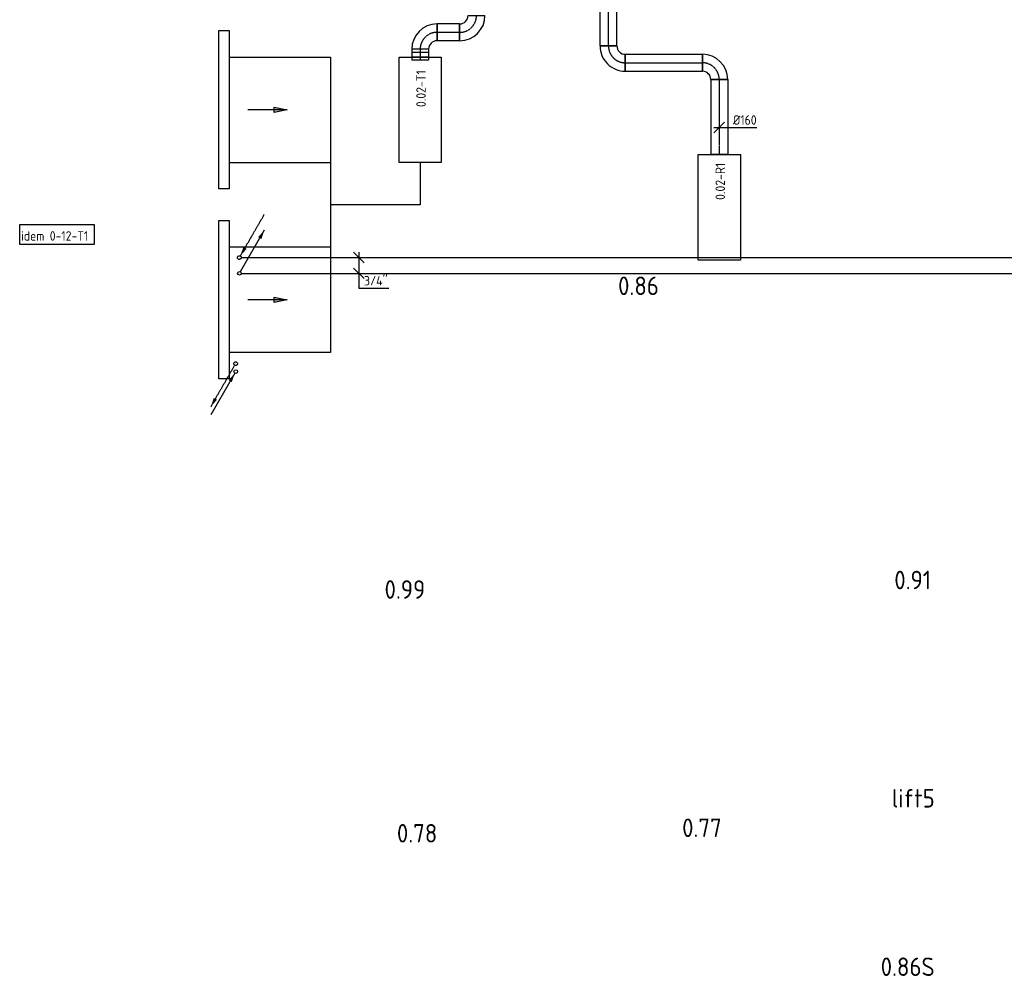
# Model space of a CAD drawing. Header units: millimetres. Extents: x -17664 to 48661, y -98 to 70975.
# Tile 1 of 62: x -2705 to 6627, y 1689 to 10754. Entities that reach past the tile are written whole.
import ezdxf

# ---------------------------------------------------------------- set-up
doc = ezdxf.new("R2010")
doc.units = ezdxf.units.MM
for name, pattern in [('2322107', [2000, 1000, 1000]), ('2322107_a', [2000, 1000, 1000]), ('2322108', [7, 5, -2]), ('2322108_a', [7, 5, -2]), ('CENTER2', [28.575, 19.05, -3.175, 3.175, -3.175])]:
    doc.linetypes.add(name, pattern=pattern)
for name, color, linetype in [('bTuwkundig', 7, 'Continuous'), ('WL561---_AANVOER', 1, '2322107'), ('WL561---_RETOUR', 5, '2322108'), ('WL570---_APP', 2, 'Continuous'), ('WL570---_RETOUR_D', 4, 'Continuous'), ('WL570---_RETOUR_HL', 1, 'CENTER2'), ('WL570---_TOEVOER', 3, 'Continuous'), ('WL570---_TOEVOER_D', 3, 'Continuous'), ('WL570---_TOEVOER_HL', 1, 'CENTER2'), ('WM561---_RETOUR', 1, 'Continuous'), ('WM570---', 1, 'Continuous'), ('WM570---_RETOUR', 1, 'Continuous'), ('WM570---_TOEVOER', 1, 'Continuous')]:
    doc.layers.add(name, color=color, linetype=linetype)
doc.styles.add('STABICAD-018', font='ISOCP.SHX', dxfattribs={"height": 90})
doc.styles.add('STABICAD-035', font='ISOCP.SHX', dxfattribs={"height": 175})
doc.styles.get("Standard").update_dxf_attribs({"font": 'arial.ttf'})

# ---------------------------------------------------------------- blocks, each defined once
blk = doc.blocks.new('*U522')
at = {"linetype": '2322107'}
blk.add_hatch(color=2, dxfattribs=at).paths.add_polyline_path([(-8.8, -15.2), (-37.3, -99.7), (-67.7, -82.2)], flags=0)
at = {"color": 0, "linetype": '2322107'}
blk.add_line((0, 0), (0, 0, 1), dxfattribs=at)
at = {"color": 2, "linetype": '2322107_a'}
blk.add_line((-8.8, -15.2, 1), (-236.2, -409.2, 1), dxfattribs=at)
at = {"color": 2, "linetype": '2322107'}
blk.add_circle((0, 0, 1), 17.5, dxfattribs=at)
at = {"layer": 'WM570---', "color": 2}
for tag in ['SECTIONCODE', 'POSITIONCODE']:
    blk.add_attdef(tag, (-657.1, 7569.4, 149), '', height=1.2, dxfattribs=at)
at = {"layer": 'WM570---', "color": 2, "style": 'STABICAD-018'}
for tag, p in [('CODE', (-657.1, 7519.4, -1)), ('FLOORCODE', (-607.1, 7419.4, -1))]:
    blk.add_attdef(tag, p, '', height=1.2, dxfattribs=at)
blk = doc.blocks.new('*U521')
at = {"linetype": '2322108'}
blk.add_hatch(color=2, dxfattribs=at).paths.add_polyline_path([(-236.3, -409.2), (-207.7, -324.7), (-177.3, -342.2)], flags=0)
at = {"color": 0, "linetype": '2322108'}
blk.add_line((0, 0), (0, 0, 1), dxfattribs=at)
at = {"color": 2, "linetype": '2322108_a'}
blk.add_line((-236.3, -409.2, 1), (-8.8, -15.2, 1), dxfattribs=at)
at = {"color": 2, "linetype": '2322108'}
blk.add_circle((0, 0, 1), 17.5, dxfattribs=at)
at = {"layer": 'WM570---', "color": 2}
for tag in ['SECTIONCODE', 'POSITIONCODE']:
    blk.add_attdef(tag, (-657.8, 7644.4, 149), '', height=1.2, dxfattribs=at)
at = {"layer": 'WM570---', "color": 2, "style": 'STABICAD-018'}
for tag, p in [('CODE', (-657.8, 7594.4, -1)), ('FLOORCODE', (-607.8, 7494.4, -1))]:
    blk.add_attdef(tag, p, '', height=1.2, dxfattribs=at)
blk = doc.blocks.new('*U482')
at = {"linetype": '2322107'}
blk.add_hatch(color=2, dxfattribs=at).paths.add_polyline_path([(236.2, 409.2), (207.7, 324.7), (177.3, 342.2)], flags=0)
at = {"color": 2, "linetype": '2322107_a'}
blk.add_line((236.2, 409.2, 3000), (8.7, 15.2, 3000), dxfattribs=at)
at = {"color": 0, "linetype": '2322107'}
blk.add_line((0, 0), (0, 0, 3000), dxfattribs=at)
blk.add_circle((0, 0, 3000), 17.5, dxfattribs=at)
at = {"color": 2, "linetype": '2322107'}
blk.add_circle((0, 0, 3000), 17.5, dxfattribs=at)
at = {"layer": 'WM570---', "color": 2, "style": 'STABICAD-018'}
for tag, p in [('SECTIONCODE', (-622.4, 8500, 1499.5)), ('POSITIONCODE', (-622.4, 8500, 1499.5)), ('CODE', (-622.4, 8450)), ('FLOORCODE', (-572.4, 8350))]:
    blk.add_attdef(tag, p, '', height=1.2, dxfattribs=at)
blk = doc.blocks.new('*U481')
at = {"linetype": '2322108'}
blk.add_hatch(color=2, dxfattribs=at).paths.add_polyline_path([(8.8, 15.2), (37.3, 99.7), (67.7, 82.2)], flags=0)
at = {"color": 2, "linetype": '2322108_a'}
blk.add_line((8.8, 15.2, 3000), (236.3, 409.2, 3000), dxfattribs=at)
at = {"color": 0, "linetype": '2322108'}
blk.add_line((0, 0), (0, 0, 3000), dxfattribs=at)
blk.add_circle((0, 0, 3000), 17.5, dxfattribs=at)
at = {"color": 2, "linetype": '2322108'}
blk.add_circle((0, 0, 3000), 17.5, dxfattribs=at)
at = {"layer": 'WM570---', "color": 2, "style": 'STABICAD-018'}
for tag, p in [('SECTIONCODE', (-622.4, 8650, 1499.5)), ('CODE', (-622.4, 8600)), ('POSITIONCODE', (-622.4, 8650, 1499.5)), ('FLOORCODE', (-572.4, 8500))]:
    blk.add_attdef(tag, p, '', height=1.2, dxfattribs=at)
blk = doc.blocks.new('*U626')
at = {"color": 0, "linetype": 'Continuous'}
for p, q in [((50, -50), (-50, 50)), ((0, 50), (0, -289.7)), ((50.1, -200), (-49.9, -100)), ((0, -289.7), (284, -289.7))]:
    blk.add_line(p, q, dxfattribs=at)
at = {"color": 0, "linetype": 'Continuous', "style": 'STABICAD-018'}
blk.add_text("3/4''", height=90, dxfattribs=at).set_placement((50, -264.7))
at = {"layer": 'WM570---', "color": 2, "style": 'STABICAD-018'}
blk.add_attdef('CODE', (508.6, 8500), '', height=1.2, dxfattribs=at)
blk = doc.blocks.new('*U480')
at = {"color": 0, "linetype": 'Continuous'}
for p, q in [((-160, -80, -2975), (-160, 80, -2975)), ((80, -160, -2975), (-80, -160, -2975))]:
    blk.add_line(p, q, dxfattribs=at)
for radius in [240, 80]:
    blk.add_arc((-160, -160, -2975), radius, 0, 90, dxfattribs=at)
at = {"layer": 'WL570---_TOEVOER_HL', "linetype": 'CENTER2'}
blk.add_arc((-160, -160, -2975), 160, 0, 90, dxfattribs=at)
at = {"layer": 'WM570---', "color": 2, "style": 'STABICAD-018'}
for tag, p in [('POSITIONCODE', (1090.2, 10633.6, 2975)), ('SECTIONCODE', (1090.2, 10633.6, 2975)), ('CODE', (1090.2, 10533.6, 2975))]:
    blk.add_attdef(tag, p, '', height=1.8, rotation=180, dxfattribs=at)
blk = doc.blocks.new('*U479')
at = {"color": 0, "linetype": 'Continuous'}
for p, q in [((-80, 160, -2975), (80, 160, -2975)), ((-160, -80, -2975), (-160, 80, -2975))]:
    blk.add_line(p, q, dxfattribs=at)
for radius, end in [(80, 360), (240, 0)]:
    blk.add_arc((-160, 160, -2975), radius, 270, end, dxfattribs=at)
at = {"layer": 'WL570---_TOEVOER_HL', "linetype": 'CENTER2'}
blk.add_arc((-160, 160, -2975), 160, 270, 0, dxfattribs=at)
at = {"layer": 'WM570---', "color": 2, "style": 'STABICAD-018'}
for tag, p in [('CODE', (1625, 10733.6, 2975)), ('SECTIONCODE', (1625, 10633.6, 2975)), ('POSITIONCODE', (1625, 10633.6, 2975))]:
    blk.add_attdef(tag, p, '', height=1.8, dxfattribs=at)
blk = doc.blocks.new('*U478')
at = {"color": 0, "linetype": 'Continuous'}
for p, q in [((0, 80, -2975), (214.8, 80, -2975)), ((0, -80, -2975), (0, 80, -2975)), ((214.8, 80, -2975), (214.8, -80, -2975)), ((0, -80, -2975), (214.8, -80, -2975))]:
    blk.add_line(p, q, dxfattribs=at)
at = {"layer": 'WL570---_TOEVOER_HL', "linetype": 'CENTER2'}
blk.add_line((0, 0, -2975), (214.8, 0, -2975), dxfattribs=at)
at = {"layer": 'WM570---', "color": 2, "style": 'STABICAD-018'}
for tag, p in [('CODE', (1465, 10633.6, 2975)), ('POSITIONCODE', (1381, 10483.6, 2975)), ('SECTIONCODE', (1417.2, 10483.6, 2975))]:
    blk.add_attdef(tag, p, '', height=1.8, dxfattribs=at)
blk = doc.blocks.new('*U477')
at = {"color": 0, "linetype": 'Continuous'}
for p, q in [((-51.7, 80, -2975), (21.9, 80, -2975)), ((-51.7, 80, -2975), (-51.7, -80, -2975)), ((-21.9, 80, -2975), (51.7, 80, -2975)), ((-21.9, 80, -2975), (-21.9, -80, -2975)), ((21.9, 80, -2975), (21.9, -80, -2975)), ((51.7, 80, -2975), (51.7, -80, -2975)), ((-51.7, -80, -2975), (21.9, -80, -2975)), ((-21.9, -80, -2975), (51.7, -80, -2975))]:
    blk.add_line(p, q, dxfattribs=at)
at = {"layer": 'WL570---_TOEVOER_HL', "linetype": 'CENTER2'}
blk.add_line((-51.7, 0, -2975), (51.7, 0, -2975), dxfattribs=at)
at = {"layer": 'WM570---', "color": 2, "style": 'STABICAD-018'}
for tag, p in [('CODE', (1090.2, 10521.9, 2975)), ('SECTIONCODE', (1090.2, 10421.9, 2975)), ('POSITIONCODE', (1090.2, 10421.9, 2975))]:
    blk.add_attdef(tag, p, '', height=1.8, dxfattribs=at)
blk = doc.blocks.new('*U462')
at = {"color": 0, "linetype": 'Continuous'}
for p, q in [((0, 80, -2975), (1073, 80, -2975)), ((0, -80, -2975), (0, 80, -2975)), ((1073, 80, -2975), (1073, -80, -2975)), ((0, -80, -2975), (1073, -80, -2975))]:
    blk.add_line(p, q, dxfattribs=at)
at = {"layer": 'WL570---_RETOUR_HL', "linetype": 'CENTER2'}
blk.add_line((0, 0, -2975), (1073, 0, -2975), dxfattribs=at)
at = {"layer": 'WM570---', "color": 2, "style": 'STABICAD-018'}
for tag in ['CODE', 'SECTIONCODE', 'POSITIONCODE']:
    blk.add_attdef(tag, (2875, 10505.4, 2975), '', height=1.8, dxfattribs=at)
blk = doc.blocks.new('*U461')
at = {"color": 0, "linetype": 'Continuous'}
for p, q in [((-80, 160, -2975), (80, 160, -2975)), ((-160, -80, -2975), (-160, 80, -2975))]:
    blk.add_line(p, q, dxfattribs=at)
for radius in [80, 240]:
    blk.add_arc((-160, 160, -2975), radius, 270, 0, dxfattribs=at)
at = {"layer": 'WL570---_RETOUR_HL', "linetype": 'CENTER2'}
blk.add_arc((-160, 160, -2975), 160, 270, 0, dxfattribs=at)
at = {"layer": 'WM570---', "color": 2, "style": 'STABICAD-018'}
for tag in ['CODE', 'SECTIONCODE', 'POSITIONCODE']:
    blk.add_attdef(tag, (2875, 10345.4, 2975), '', height=1.8, dxfattribs=at)
blk = doc.blocks.new('*U460')
at = {"color": 0, "linetype": 'Continuous'}
for p, q in [((0, 80, -2975), (730, 80, -2975)), ((0, -80, -2975), (0, 80, -2975)), ((730, 80, -2975), (730, -80, -2975)), ((0, -80, -2975), (730, -80, -2975))]:
    blk.add_line(p, q, dxfattribs=at)
at = {"layer": 'WL570---_RETOUR_HL', "linetype": 'CENTER2'}
blk.add_line((0, 0, -2975), (730, 0, -2975), dxfattribs=at)
at = {"layer": 'WM570---', "color": 2, "style": 'STABICAD-018'}
for tag in ['CODE', 'SECTIONCODE', 'POSITIONCODE']:
    blk.add_attdef(tag, (3035, 10345.4, 2975), '', height=1.8, dxfattribs=at)
blk = doc.blocks.new('*U459')
at = {"color": 0, "linetype": 'Continuous'}
for p, q in [((-160, -80, -2975), (-160, 80, -2975)), ((80, -160, -2975), (-80, -160, -2975))]:
    blk.add_line(p, q, dxfattribs=at)
for radius in [240, 80]:
    blk.add_arc((-160, -160, -2975), radius, 360, 90, dxfattribs=at)
at = {"layer": 'WL570---_RETOUR_HL', "linetype": 'CENTER2'}
blk.add_arc((-160, -160, -2975), 160, 0, 90, dxfattribs=at)
at = {"layer": 'WM570---', "color": 2, "style": 'STABICAD-018'}
for tag in ['CODE', 'SECTIONCODE', 'POSITIONCODE']:
    blk.add_attdef(tag, (3925, 10345.4, 2975), '', height=1.8, dxfattribs=at)
blk = doc.blocks.new('*U458')
at = {"color": 0, "linetype": 'Continuous'}
for p, q in [((0, 80, -2975), (710.4, 80, -2975)), ((0, -80, -2975), (0, 80, -2975)), ((710.4, 80, -2975), (710.4, -80, -2975)), ((0, -80, -2975), (710.4, -80, -2975))]:
    blk.add_line(p, q, dxfattribs=at)
at = {"layer": 'WL570---_RETOUR_HL', "linetype": 'CENTER2'}
blk.add_line((0, 0, -2975), (710.4, 0, -2975), dxfattribs=at)
at = {"layer": 'WM570---', "color": 2, "style": 'STABICAD-018'}
for tag in ['CODE', 'SECTIONCODE', 'POSITIONCODE']:
    blk.add_attdef(tag, (3925, 10185.4, 2975), '', height=1.8, dxfattribs=at)
blk = doc.blocks.new('*U617')
at = {"color": 0, "linetype": 'Continuous'}
for p, q in [((-50, -50, -2975), (50, 50, -2975)), ((-50, 0, -2975), (80, 0, -2975)), ((80, 0, -2975), (355.1, 0, -2975))]:
    blk.add_line(p, q, dxfattribs=at)
at = {"color": 0, "linetype": 'Continuous', "style": 'STABICAD-018'}
blk.add_text('%%c160', height=90, dxfattribs=at).set_placement((130, 25, -2975))
at = {"layer": 'WM570---', "color": 2, "style": 'STABICAD-018'}
blk.add_attdef('CODE', (3925, 9733, 2975), '', height=1.8, dxfattribs=at)
blk = doc.blocks.new('DM_SYM002')
at = {"color": 0, "linetype": 'Continuous'}
for p, q in [((0, 0), (-7.5, 0)), ((-2.5, -0.5), (-2.5, 0.5)), ((-2.5, 0.5), (0, 0)), ((0, 0), (-2.5, -0.5))]:
    blk.add_line(p, q, dxfattribs=at)
blk.add_solid([(-2.5, 0.5), (-2.5, -0.5), (0, 0)], dxfattribs=at)

msp = doc.modelspace()

# ---------------------------------------------------------------- linework, layer by layer
at = {"layer": 'WL561---_AANVOER', "linetype": '2322107'}
msp.add_line((-604.9, 8350), (9547.2, 8350), dxfattribs=at)
at = {"layer": 'WL561---_RETOUR', "linetype": '2322108'}
msp.add_line((-604.9, 8500), (9697.2, 8500), dxfattribs=at)
at = {"layer": 'WL570---_APP', "elevation": 3000}
for points in [[(890.2, 10400), (1290.2, 10400), (1290.2, 9400), (890.2, 9400)], [(3725, 9475), (4125, 9475), (4125, 8475), (3725, 8475)]]:
    msp.add_lwpolyline(points, close=True, dxfattribs=at)
at = {"layer": 'WL570---_TOEVOER_D', "elevation": 3000}
for points in [[(-818.6, 10650), (-718.6, 10650), (-718.6, 9150), (-818.6, 9150)], [(-818.6, 8850), (-718.6, 8850), (-718.6, 7350), (-818.6, 7350)]]:
    msp.add_lwpolyline(points, close=True, dxfattribs=at)
for points in [[(-718.6, 10400), (240.2, 10400), (240.2, 7600), (-718.6, 7600)], [(-718.6, 9400), (240.2, 9400)], [(1090.2, 9400), (1090.2, 9000), (240.2, 9000)], [(-718.6, 8600), (240.2, 8600)]]:
    msp.add_lwpolyline(points, dxfattribs=at)
at = {"layer": 'WM570---_TOEVOER'}
msp.add_lwpolyline([(-2704.7, 8812.3), (-1999.1, 8812.3), (-1999.1, 8624), (-2704.7, 8624)], close=True, dxfattribs=at)

# ---------------------------------------------------------------- block references
at = {"layer": 'WL561---_AANVOER', "linetype": '2322107'}
for name, p in [('*U482', (-622.4, 8350)), ('*U522', (-657.1, 7419.4, -1))]:
    msp.add_blockref(name, p, dxfattribs=at)
at = {"layer": 'WL561---_RETOUR', "linetype": '2322108'}
for name, p in [('*U481', (-622.4, 8500)), ('*U521', (-657.8, 7494.4, -1))]:
    msp.add_blockref(name, p, dxfattribs=at)
at = {"layer": 'WL570---_RETOUR_D', "linetype": 'Continuous'}
for name, p, rotation in [('*U462', (2875, 10505.4, 2975), 90.00000000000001), ('*U461', (2875, 10345.4, 2975), 270), ('*U458', (3925, 10185.4, 2975), 270)]:
    msp.add_blockref(name, p, dxfattribs=dict(at, rotation=rotation))
for name, p in [('*U460', (3035, 10345.4, 2975)), ('*U459', (3925, 10345.4, 2975))]:
    msp.add_blockref(name, p, dxfattribs=at)
at = {"layer": 'WL570---_TOEVOER', "linetype": 'Continuous', "xscale": 49.99999999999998, "yscale": 49.99999999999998, "zscale": 49.99999999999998, "rotation": 359.9999999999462}
for p in [(-168.6, 9900, 3000), (-168.6, 8100, 3000)]:
    msp.add_blockref('DM_SYM002', p, dxfattribs=at)
at = {"layer": 'WL570---_TOEVOER_D', "linetype": 'Continuous'}
msp.add_blockref('*U479', (1625, 10633.6, 2975), dxfattribs=at)
for name, p, rotation in [('*U480', (1090.2, 10633.6, 2975), 90.00000000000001), ('*U478', (1465, 10633.6, 2975), 180), ('*U477', (1090.2, 10421.9, 2975), 270)]:
    msp.add_blockref(name, p, dxfattribs=dict(at, rotation=rotation))
at = {"layer": 'WM561---_RETOUR', "linetype": 'Continuous'}
msp.add_blockref('*U626', (508.6, 8500), dxfattribs=at)
at = {"layer": 'WM570---_RETOUR', "linetype": 'Continuous'}
msp.add_blockref('*U617', (3925, 9733, 2975), dxfattribs=at)

# ---------------------------------------------------------------- texts
at = {"layer": 'bTuwkundig', "color": 3, "style": 'STABICAD-035'}
for s, p in [('0.86', (2966.3, 8144.4, -500)), ('0.91', (5583.9, 5356.9, -500)), ('0.99', (753.2, 5266.8, -500)), ('lift5', (5560.1, 3288.5, -500)), ('0.77', (3573.4, 3009, -500)), ('0.78', (870.4, 2956.9, -500)), ('0.86S', (5455.2, 1692.2, -500))]:
    msp.add_text(s, height=175, dxfattribs=at).set_placement(p)
at = {"layer": 'WM570---', "style": 'STABICAD-018'}
for s, p in [('0.02-T1', (1143.7, 9925.8)), ('0.02-R1', (3979.8, 9045.9))]:
    msp.add_text(s, height=90, rotation=90, dxfattribs=at).set_placement(p)
at = {"layer": 'WM570---_TOEVOER', "style": 'STABICAD-018'}
msp.add_text('idem 0-12-T1', height=90, dxfattribs=at).set_placement((-2691.5, 8659.4))

doc.saveas('drawing.dxf')
